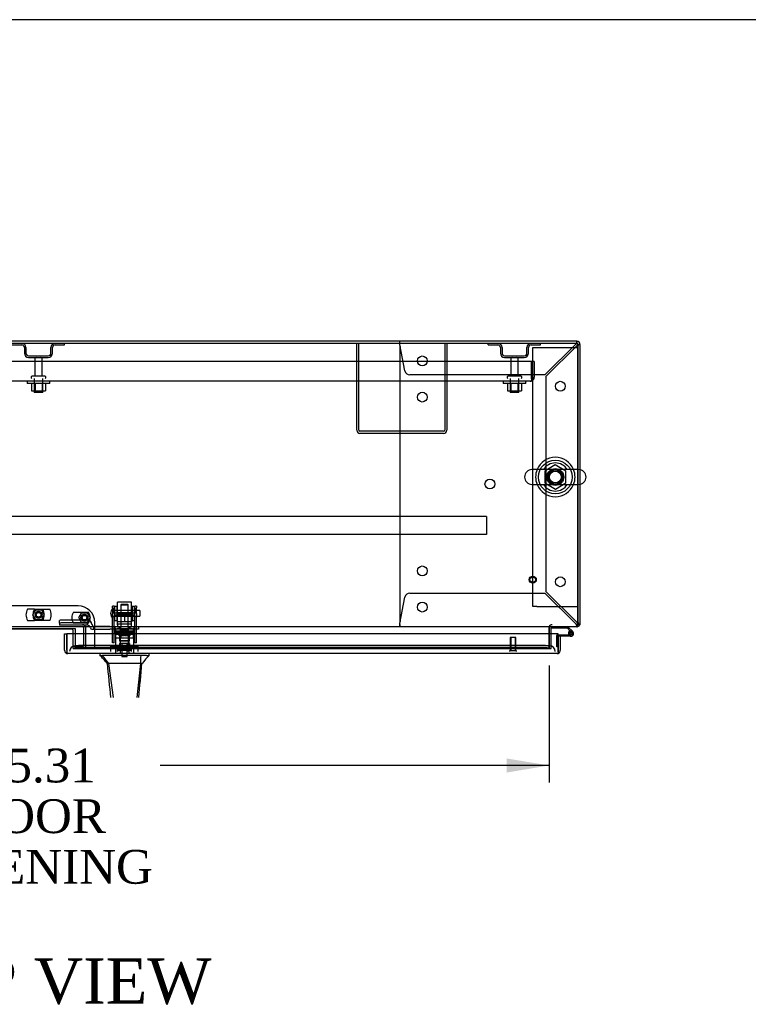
# Model space of a CAD drawing. Header units: inches. Extents: x 1 to 359, y -2 to 239.
# Tile 13 of 24: x 99 to 131, y 195 to 239. Entities that reach past the tile are written whole.
import ezdxf
from ezdxf.enums import TextEntityAlignment as Align
from ezdxf.lldxf.tags import DXFTag

# ---------------------------------------------------------------- set-up
doc = ezdxf.new("R2010")
doc.units = ezdxf.units.IN
doc.header["$MEASUREMENT"] = 0
for name, color, linetype in [('COM43132', 7, 'Continuous'), ('COM50669', 7, 'Continuous'), ('COM50677', 7, 'Continuous'), ('COM55602-1', 7, 'Continuous'), ('COM55607-1', 7, 'Continuous'), ('COM55738-22', 7, 'Continuous'), ('COM70098', 7, 'Continuous'), ('COM70112-1', 7, 'Continuous'), ('COM70217', 7, 'Continuous'), ('COM70220', 7, 'Continuous'), ('COM70740-1', 7, 'Continuous'), ('COM70838', 7, 'Continuous'), ('COM70839-2', 7, 'Continuous'), ('COM71181-1', 7, 'Continuous'), ('COM71183-1', 7, 'Continuous'), ('COM71194-1', 7, 'Continuous'), ('Default', 7, 'Continuous'), ('GSK86006', 7, 'Continuous'), ('HAN86294', 7, 'Continuous'), ('HAN86294_NUT', 7, 'Continuous'), ('HAN86294_SCREW', 7, 'Continuous'), ('HAN86294_WASHER', 7, 'Continuous'), ('HAN_NUT', 7, 'Continuous'), ('NTS166105', 7, 'Continuous'), ('NTS18024', 7, 'Continuous'), ('NTS18147', 7, 'Continuous'), ('NTS86070', 7, 'Continuous'), ('ROL87452', 7, 'Continuous'), ('RVT17786', 7, 'Continuous'), ('RVT19000', 7, 'Continuous'), ('SCC180005', 7, 'Continuous'), ('SCS86415', 7, 'Continuous'), ('SPC87322', 7, 'Continuous'), ('STD26089', 7, 'Continuous'), ('STD26122', 7, 'Continuous'), ('STD26258', 7, 'Continuous'), ('WAF25059', 7, 'Continuous'), ('WAF25376', 7, 'Continuous'), ('WAF25377', 7, 'Continuous'), ('WAM254785', 7, 'Continuous'), ('WAM30038', 7, 'Continuous')]:
    doc.layers.add(name, color=color, linetype=linetype)
doc.styles.add('SEACAD_Times_New_Roman', font='times.ttf')
tags = doc.linetypes.add('HIDDEN2', pattern=[0.1875, 0.125, -0.0625]).pattern_tags.tags
tags[6:7] = [DXFTag(74, 4), DXFTag(75, 0), DXFTag(340, '0'), DXFTag(46, 0.0), DXFTag(50, 0.0), DXFTag(44, 0.0), DXFTag(45, 0.0)]
tags[4:5] = [DXFTag(74, 4), DXFTag(75, 0), DXFTag(340, '0'), DXFTag(46, 0.0), DXFTag(50, 0.0), DXFTag(44, 0.0), DXFTag(45, 0.0)]
doc.dimstyles.new('HAMMOND_(STH_-_300x200)', dxfattribs={"dimtxt": 1.5, "dimasz": 1.875, "dimexe": 0.75, "dimexo": 0.75, "dimgap": 0.375, "dimtad": 0, "dimtih": 1, "dimtoh": 1, "dimzin": 0, "dimdsep": 46, "dimtxsty": 'SEACAD_Times_New_Roman', "dimblk1": '_SE_FILLED', "dimblk2": '_SE_FILLED', "dimsah": 1, "dimcen": 0.75, "dimadec": 0, "dimazin": 0, "dimtfac": 0.8, "dimtofl": 0, "dimtmove": 0, "dimatfit": 3, "dimfxl": 1, "dimtolj": 1, "dimtzin": 0, "dimarcsym": 0})

# ---------------------------------------------------------------- blocks, each defined once
blk = doc.blocks.new('SE')
at = {"layer": 'COM43132', "color": 7, "linetype": 'HIDDEN2'}
for p, q in [((121.458, 223.684), (77.708, 223.684)), ((121.458, 222.994), (121.458, 223.684)), ((121.583, 223.684), (121.458, 223.684)), ((121.458, 223.684), (121.458, 222.994)), ((121.583, 223.684), (121.583, 222.994)), ((121.398, 222.809), (77.768, 222.809)), ((121.398, 222.809), (121.398, 222.809)), ((121.398, 222.809), (121.399, 222.809)), ((121.458, 222.994), (121.458, 222.994)), ((121.458, 222.994), (121.458, 222.845)), ((121.458, 222.912), (121.458, 222.994)), ((121.458, 222.912), (121.507, 222.845))]:
    blk.add_line(p, q, dxfattribs=at)
for start, end in [(270, 270.0589), (270.1208, 306.194), (306.194, 0)]:
    blk.add_arc((121.398, 222.994), 0.185, start, end, dxfattribs=at)
blk.add_open_spline([(121.458, 222.845), (121.448, 222.833), (121.438, 222.824), (121.423, 222.815), (121.418, 222.813), (121.408, 222.81), (121.403, 222.809), (121.398, 222.809)], degree=3, knots=[0, 0, 0, 0, 0.5, 0.5, 0.75, 0.75, 1, 1, 1, 1], dxfattribs=at)
at = {"layer": 'COM50669', "color": 7, "linetype": 'HIDDEN2'}
for p, q in [((113.708, 220.639), (113.708, 224.496)), ((113.803, 220.639), (113.803, 224.496)), ((117.613, 224.496), (117.613, 220.639)), ((117.708, 224.496), (117.708, 220.639)), ((117.565, 220.591), (113.851, 220.591)), ((117.565, 220.496), (113.851, 220.496))]:
    blk.add_line(p, q, dxfattribs=at)
for centre, radius, start, end in [((113.851, 220.639), 0.143, 180, 270), ((113.851, 220.639), 0.048, 180, 270), ((117.565, 220.639), 0.143, 270, 0), ((117.565, 220.639), 0.048, 270, 0)]:
    blk.add_arc(centre, radius, start, end, dxfattribs=at)
at = {"layer": 'COM50677', "color": 7, "linetype": 'HIDDEN2'}
for p, q in [((121.522, 224.308), (121.707, 224.308)), ((121.522, 212.808), (121.522, 224.308)), ((121.707, 224.308), (123.337, 224.308)), ((123.337, 224.308), (123.522, 224.308)), ((121.707, 212.808), (121.522, 212.808)), ((121.707, 212.808), (123.337, 212.808)), ((123.337, 212.808), (123.522, 212.808))]:
    blk.add_line(p, q, dxfattribs=at)
blk.add_circle((122.522, 218.558), 0.375, dxfattribs=at)
at = {"layer": 'COM55602-1', "color": 7, "linetype": 'HIDDEN2'}
for p, q in [((115.616, 224.561), (115.616, 224.591)), ((115.616, 224.486), (115.616, 224.561)), ((115.848, 223.27), (115.627, 224.448)), ((123.416, 224.448), (122.059, 223.091)), ((122.116, 223.033), (123.473, 224.39)), ((123.473, 224.591), (123.473, 224.561)), ((123.473, 224.486), (123.473, 224.561)), ((123.476, 224.496), (123.473, 224.496)), ((123.473, 224.496), (123.473, 224.496)), ((123.511, 224.448), (123.586, 224.448)), ((123.586, 224.448), (123.616, 224.448)), ((115.617, 224.276), (115.617, 212.218)), ((122.059, 223.091), (116.064, 223.091)), ((122.116, 213.46), (122.116, 223.033)), ((123.473, 212.103), (122.116, 213.46)), ((115.627, 212.046), (115.848, 213.223)), ((116.064, 213.403), (122.059, 213.403)), ((122.059, 213.403), (123.416, 212.046)), ((115.616, 212.008), (115.616, 211.933)), ((115.616, 211.903), (115.616, 211.933)), ((123.473, 212.008), (123.473, 211.933)), ((123.476, 211.998), (123.473, 211.998)), ((123.473, 211.998), (123.473, 211.998)), ((123.473, 211.933), (123.473, 211.903)), ((123.511, 212.046), (123.521, 212.046))]:
    blk.add_line(p, q, dxfattribs=at)
for centre in [(116.616, 223.716), (122.741, 222.591), (116.617, 222.106), (119.617, 218.247), (116.617, 214.388), (122.741, 213.903), (116.616, 212.778)]:
    blk.add_circle(centre, 0.218, dxfattribs=at)
for centre, radius, start, end in [((113.03, 224.258), 2.604, 4.1751, 6.6801), ((115.837, 224.276), 0.22, 153.0655, 180), ((124.051, 224.197), 0.683, 147.7709, 158.4452), ((123.624, 224.195), 0.327, 117.4541, 129.5439), ((123.221, 224.599), 0.327, 320.4561, 332.5458), ((123.222, 225.026), 0.683, 291.5548, 302.2291), ((116.064, 223.311), 0.22, 190.6113, 270), ((116.064, 213.183), 0.22, 90, 169.3887), ((115.837, 212.218), 0.22, 180, 206.9345), ((113.03, 212.235), 2.604, 353.3199, 355.8249), ((115.309, 212.115), 0.326, 340.716, 347.6742), ((124.051, 212.297), 0.683, 201.5548, 212.2291), ((123.624, 212.298), 0.327, 230.4561, 242.5459), ((123.221, 211.895), 0.327, 27.4542, 39.5439), ((123.222, 211.468), 0.683, 57.7709, 68.4452)]:
    blk.add_arc(centre, radius, start, end, dxfattribs=at)
blk.add_ellipse((123.473, 224.448), major_axis=(-0.048, 0), ratio=0.99836, start_param=3.141593, end_param=4.712389, dxfattribs=at)
at = {"layer": 'COM55607-1', "color": 7, "linetype": 'HIDDEN2'}
for p, q in [((122.363, 211.898), (122.363, 211.903)), ((123.252, 211.646), (123.182, 211.717)), ((122.584, 211.01), (122.584, 211.525)), ((122.609, 211.55), (122.646, 211.55)), ((123.099, 211.605), (123.161, 211.605)), ((123.154, 211.592), (123.154, 211.617)), ((123.204, 211.667), (123.229, 211.667)), ((123.229, 211.542), (123.204, 211.542)), ((123.279, 211.617), (123.279, 211.592)), ((122.646, 211.01), (122.584, 211.01))]:
    blk.add_line(p, q, dxfattribs=at)
at = {"layer": 'COM55607-1', "color": 7, "linetype": 'Continuous'}
for p, q in [((122.363, 211.841), (122.363, 211.898)), ((123.058, 211.841), (122.363, 211.841)), ((123.182, 211.717), (123.058, 211.841)), ((123.083, 211.903), (123.295, 211.691)), ((122.646, 211.55), (123.216, 211.55)), ((123.216, 211.488), (122.646, 211.488)), ((122.646, 211.488), (122.646, 211.486)), ((123.161, 211.6), (123.1, 211.594)), ((122.646, 211.01), (122.646, 211.01))]:
    blk.add_line(p, q, dxfattribs=at)
blk.add_circle((123.216, 211.605), 0.05, dxfattribs=at)
for radius, start, end in [(0.117, 270, 185.2159), (0.117, 47.608, 107.0274), (0.117, 185.2159, 208.0398), (0.055, 270, 185.2159), (0.055, 185.2159, 270)]:
    blk.add_arc((123.216, 211.605), radius, start, end, dxfattribs=at)
at = {"layer": 'COM55607-1', "color": 7, "linetype": 'HIDDEN2'}
for centre, radius, start, end in [((122.609, 211.525), 0.025, 90, 180), ((123.216, 211.605), 0.117, 208.0398, 270), ((123.204, 211.617), 0.05, 90, 180), ((123.204, 211.592), 0.05, 180, 270), ((123.229, 211.617), 0.05, 0, 90), ((123.229, 211.592), 0.05, 270, 0)]:
    blk.add_arc(centre, radius, start, end, dxfattribs=at)
at = {"layer": 'COM55738-22', "color": 7, "linetype": 'HIDDEN2'}
for p, q in [((98.416, 224.424), (98.838, 224.424)), ((100.319, 224.424), (100.741, 224.424)), ((100.741, 224.424), (100.741, 224.496)), ((119.546, 224.424), (119.546, 224.496)), ((119.546, 224.424), (119.968, 224.424)), ((121.449, 224.424), (121.871, 224.424)), ((121.871, 224.424), (121.871, 224.496)), ((98.953, 224.308), (98.953, 224.058)), ((99.025, 224.308), (99.025, 224.058)), ((99.141, 223.943), (100.016, 223.943)), ((100.131, 224.058), (100.131, 224.308)), ((100.203, 224.058), (100.203, 224.308)), ((120.083, 224.308), (120.083, 224.058)), ((120.155, 224.308), (120.155, 224.058)), ((120.271, 223.943), (121.146, 223.943)), ((121.261, 224.058), (121.261, 224.308)), ((121.333, 224.058), (121.333, 224.308)), ((99.141, 223.871), (100.016, 223.871)), ((120.271, 223.871), (121.146, 223.871))]:
    blk.add_line(p, q, dxfattribs=at)
for centre, radius, start, end in [((98.838, 224.308), 0.188, 0, 90), ((98.838, 224.308), 0.116, 0, 90), ((100.319, 224.308), 0.188, 90, 180), ((100.319, 224.308), 0.115, 90, 180), ((119.968, 224.308), 0.188, 0, 90), ((119.968, 224.308), 0.116, 0, 90), ((121.449, 224.308), 0.188, 90, 180), ((121.449, 224.308), 0.116, 90, 180), ((99.141, 224.058), 0.187, 180, 270), ((99.141, 224.058), 0.116, 180, 270), ((100.016, 224.058), 0.116, 270, 0), ((100.016, 224.058), 0.188, 270, 0), ((120.271, 224.058), 0.188, 180, 270), ((120.271, 224.058), 0.116, 180, 270), ((121.146, 224.058), 0.116, 270, 0), ((121.146, 224.058), 0.188, 270, 0)]:
    blk.add_arc(centre, radius, start, end, dxfattribs=at)
at = {"layer": 'COM70098', "color": 7, "linetype": 'HIDDEN2'}
for p, q in [((101.335, 212.835), (97.835, 212.835)), ((102.085, 210.936), (102.085, 212.085)), ((101.122, 210.936), (101.122, 211.591)), ((101.122, 210.936), (102.085, 210.936))]:
    blk.add_line(p, q, dxfattribs=at)
at = {"layer": 'COM70098', "color": 7, "linetype": 'Continuous'}
for p, q in [((101.062, 211.793), (98.108, 211.793)), ((101.122, 211.591), (101.122, 211.733))]:
    blk.add_line(p, q, dxfattribs=at)
at = {"layer": 'COM70098', "color": 7, "linetype": 'HIDDEN2'}
for centre in [(99.585, 212.436), (101.622, 212.311)]:
    blk.add_circle(centre, 0.156, dxfattribs=at)
blk.add_arc((101.335, 212.085), 0.75, 0, 90, dxfattribs=at)
at = {"layer": 'COM70098', "color": 7, "linetype": 'Continuous'}
blk.add_arc((101.062, 211.733), 0.06, 0, 90, dxfattribs=at)
at = {"layer": 'COM70112-1', "color": 7, "linetype": 'Continuous'}
for p, q in [((123.522, 224.496), (75.649, 224.496)), ((123.522, 218.889), (123.522, 224.496)), ((123.522, 212.046), (123.522, 218.227)), ((123.522, 211.903), (75.649, 211.903)), ((97.968, 211.834), (101.202, 211.834)), ((101.202, 211.834), (101.202, 211.591)), ((122.242, 211.855), (122.242, 211.903)), ((122.242, 211.855), (122.242, 211.591)), ((123.522, 211.903), (123.522, 212.046))]:
    blk.add_line(p, q, dxfattribs=at)
at = {"layer": 'COM70112-1', "color": 7, "linetype": 'HIDDEN2'}
for p, q in [((123.522, 218.227), (123.522, 218.889)), ((101.202, 211.591), (101.202, 211.077)), ((122.242, 211.591), (122.242, 211.077)), ((101.202, 211.077), (101.202, 211.029)), ((101.202, 210.934), (101.202, 211.029)), ((101.202, 211.029), (101.203, 211.029)), ((101.203, 210.936), (101.202, 210.934)), ((101.202, 210.934), (101.202, 210.934)), ((101.202, 210.934), (122.242, 210.934)), ((121.992, 211.07), (101.452, 211.07)), ((121.992, 210.976), (101.452, 210.976)), ((122.241, 211.029), (122.241, 211.029)), ((122.242, 210.934), (122.241, 210.936)), ((122.242, 211.029), (122.242, 211.077)), ((122.242, 211.029), (122.242, 210.934)), ((122.242, 210.934), (122.242, 210.934))]:
    blk.add_line(p, q, dxfattribs=at)
blk.add_circle((122.522, 218.558), 0.344, dxfattribs=at)
for centre, major_axis, start_param, end_param in [((101.452, 211.026), (-0.25, 0), 4.712389, 6.21308), ((101.452, 210.933), (0.25, 0), 1.570796, 3.071487), ((121.992, 211.026), (0.25, 0), 0.070105, 1.570796), ((121.992, 210.933), (0.25, 0), 0.070105, 1.570796)]:
    blk.add_ellipse(centre, major_axis=major_axis, ratio=0.173648, start_param=start_param, end_param=end_param, dxfattribs=at)
at = {"layer": 'COM70217', "color": 7, "linetype": 'HIDDEN2'}
for p, q in [((119.46, 216.811), (79.71, 216.811)), ((119.46, 216.811), (119.46, 216.768)), ((119.46, 216.768), (119.46, 216.041)), ((119.46, 215.998), (79.71, 215.998)), ((119.46, 216.041), (119.46, 215.998))]:
    blk.add_line(p, q, dxfattribs=at)
at = {"layer": 'COM70220', "color": 7, "linetype": 'HIDDEN2'}
for p, q in [((101.461, 211.061), (101.211, 211.061)), ((122.021, 211.061), (101.461, 211.061)), ((122.271, 211.061), (122.021, 211.061))]:
    blk.add_line(p, q, dxfattribs=at)
for centre, start, end in [((101.211, 210.811), 90, 180), ((122.271, 210.811), 0, 90)]:
    blk.add_arc(centre, 0.25, start, end, dxfattribs=at)
at = {"layer": 'COM70740-1', "color": 7, "linetype": 'HIDDEN2'}
for p, q in [((101.594, 211.091), (101.594, 211.843)), ((101.689, 211.091), (101.689, 211.843)), ((101.122, 211.031), (101.534, 211.031))]:
    blk.add_line(p, q, dxfattribs=at)
for centre, radius, start, end in [((101.534, 211.843), 0.155, 0, 90), ((101.534, 211.843), 0.06, 0, 90), ((101.534, 211.091), 0.06, 270, 0), ((101.534, 211.091), 0.155, 270, 0)]:
    blk.add_arc(centre, radius, start, end, dxfattribs=at)
at = {"layer": 'COM70838', "color": 7, "linetype": 'HIDDEN2'}
for p, q in [((100.513, 212.06), (100.513, 212.187)), ((101.758, 212.205), (100.638, 212.205)), ((100.513, 212.06), (100.513, 211.978)), ((101.758, 211.978), (100.513, 211.978)), ((101.758, 212.078), (100.638, 212.078)), ((101.758, 211.976), (101.758, 212.078)), ((101.883, 211.851), (101.883, 211.853)), ((101.943, 211.793), (102.041, 211.793)), ((101.951, 212.035), (101.951, 212.012)), ((102.041, 211.793), (102.041, 211.921)), ((102.041, 211.793), (102.754, 211.793)), ((102.754, 211.918), (102.068, 211.918)), ((102.754, 211.918), (102.843, 211.918)), ((102.843, 211.793), (102.754, 211.793)), ((102.843, 211.918), (103.38, 211.918)), ((103.898, 211.793), (102.843, 211.793)), ((103.416, 211.918), (103.898, 211.918)), ((103.898, 211.918), (104.023, 211.918)), ((104.023, 211.793), (103.898, 211.793)), ((104.023, 211.918), (104.023, 211.793))]:
    blk.add_line(p, q, dxfattribs=at)
for centre, radius, start, end in [((101.758, 212.012), 0.193, 0, 90), ((101.758, 211.851), 0.125, 0, 90), ((101.943, 211.853), 0.06, 180, 270), ((102.068, 212.035), 0.117, 180, 256.4554), ((102.068, 212.035), 0.117, 256.4554, 270)]:
    blk.add_arc(centre, radius, start, end, dxfattribs=at)
for centre, major_axis, start_param, end_param in [((100.638, 212.187), (-0.125, 0), 4.712389, 6.283185), ((100.638, 212.06), (0.125, 0), 1.570796, 3.141593)]:
    blk.add_ellipse(centre, major_axis=major_axis, ratio=0.145455, start_param=start_param, end_param=end_param, dxfattribs=at)
at = {"layer": 'COM70839-2', "color": 7, "linetype": 'HIDDEN2'}
for p, q in [((102.867, 212.749), (102.867, 212.827)), ((102.937, 212.827), (102.867, 212.827)), ((102.867, 212.749), (102.867, 212.49)), ((102.937, 212.827), (102.937, 212.749)), ((102.937, 212.49), (102.937, 212.749)), ((103.859, 212.749), (103.859, 212.827)), ((103.929, 212.827), (103.859, 212.827)), ((103.859, 212.749), (103.859, 212.49)), ((103.929, 212.827), (103.929, 212.749)), ((103.929, 212.49), (103.929, 212.749)), ((102.867, 212.326), (102.867, 212.49)), ((102.867, 211.196), (102.867, 212.326)), ((103.859, 212.507), (102.937, 212.507)), ((102.937, 212.49), (102.937, 212.326)), ((102.937, 212.442), (103.859, 212.442)), ((102.937, 211.196), (102.937, 212.326)), ((103.859, 212.326), (103.859, 212.49)), ((103.859, 211.196), (103.859, 212.326)), ((103.929, 212.49), (103.929, 212.326)), ((103.929, 211.196), (103.929, 212.326)), ((103.859, 211.648), (102.937, 211.648)), ((102.867, 211.187), (102.867, 211.196)), ((102.937, 211.187), (102.867, 211.187)), ((102.937, 211.196), (102.937, 211.187)), ((103.859, 211.187), (103.859, 211.196)), ((103.929, 211.187), (103.859, 211.187)), ((103.929, 211.196), (103.929, 211.187))]:
    blk.add_line(p, q, dxfattribs=at)
at = {"layer": 'COM71181-1', "color": 7, "linetype": 'Continuous'}
for p, q in [((123.473, 224.591), (75.697, 224.591)), ((123.616, 224.448), (123.616, 218.884)), ((123.616, 218.232), (123.616, 211.998)), ((122.336, 211.591), (122.336, 211.855)), ((123.616, 211.998), (123.522, 211.998))]:
    blk.add_line(p, q, dxfattribs=at)
at = {"layer": 'COM71181-1', "color": 7, "linetype": 'HIDDEN2'}
for p, q in [((123.521, 224.448), (123.521, 211.998)), ((123.616, 218.884), (123.616, 218.232)), ((122.241, 210.936), (122.241, 211.855)), ((123.522, 211.998), (123.521, 211.998)), ((122.336, 210.936), (122.336, 211.591)), ((122.241, 210.936), (122.336, 210.936))]:
    blk.add_line(p, q, dxfattribs=at)
at = {"layer": 'COM71181-1', "color": 7, "linetype": 'Continuous'}
for centre, radius, start, end in [((123.473, 224.448), 0.143, 0, 90), ((122.384, 211.855), 0.143, 160.3871, 175.2073), ((122.384, 211.855), 0.048, 90, 180), ((123.473, 212.046), 0.143, 289.8258, 340.3871)]:
    blk.add_arc(centre, radius, start, end, dxfattribs=at)
at = {"layer": 'COM71181-1', "color": 7, "linetype": 'HIDDEN2'}
for centre, radius, start, end in [((123.473, 224.448), 0.048, 0, 90), ((122.384, 211.855), 0.143, 175.2073, 180), ((122.384, 211.855), 0.143, 90, 160.3871), ((123.473, 212.046), 0.048, 270, 0), ((123.473, 212.046), 0.143, 270, 289.8258)]:
    blk.add_arc(centre, radius, start, end, dxfattribs=at)
at = {"layer": 'COM71183-1', "color": 7, "linetype": 'HIDDEN2'}
for p, q in [((97.968, 211.828), (101.202, 211.828)), ((102.085, 210.936), (122.241, 210.936))]:
    blk.add_line(p, q, dxfattribs=at)
at = {"layer": 'COM71194-1', "color": 7, "linetype": 'Continuous'}
for p, q in [((100.741, 211.591), (100.836, 211.591)), ((100.741, 210.859), (100.741, 211.591)), ((122.646, 211.591), (100.836, 211.591)), ((100.836, 210.859), (100.836, 211.591)), ((100.836, 211.591), (100.836, 210.859)), ((122.646, 210.859), (122.646, 211.591)), ((122.741, 211.486), (122.646, 211.486)), ((122.646, 211.486), (122.646, 210.859)), ((122.741, 211.486), (122.741, 210.859)), ((100.836, 210.859), (100.836, 210.859)), ((100.836, 210.859), (100.836, 210.796)), ((100.836, 210.859), (100.836, 210.745)), ((122.646, 210.859), (122.646, 210.859)), ((122.646, 210.796), (122.646, 210.859)), ((122.646, 210.859), (122.646, 210.745)), ((100.836, 210.796), (100.797, 210.745)), ((122.598, 210.716), (100.884, 210.716)), ((100.884, 210.716), (100.884, 210.716)), ((100.884, 210.716), (100.884, 210.716)), ((100.884, 210.716), (100.884, 210.716)), ((122.598, 210.716), (122.599, 210.716)), ((122.598, 210.716), (122.598, 210.716)), ((122.646, 210.796), (122.685, 210.745))]:
    blk.add_line(p, q, dxfattribs=at)
for centre, start, end in [((100.884, 210.859), 180, 232.4964), ((122.598, 210.859), 307.5036, 0), ((100.884, 210.859), 232.4964, 269.8439), ((100.884, 210.859), 269.9238, 270), ((122.598, 210.859), 270, 270.0762), ((122.598, 210.859), 270.1561, 307.5036)]:
    blk.add_arc(centre, 0.143, start, end, dxfattribs=at)
for points in [[(100.836, 210.745), (100.844, 210.736), (100.852, 210.728), (100.864, 210.721), (100.868, 210.719), (100.876, 210.717), (100.88, 210.716), (100.884, 210.716)], [(122.646, 210.745), (122.638, 210.736), (122.63, 210.728), (122.618, 210.721), (122.614, 210.719), (122.606, 210.717), (122.602, 210.716), (122.598, 210.716)]]:
    blk.add_open_spline(points, degree=3, knots=[0, 0, 0, 0, 0.5, 0.5, 0.75, 0.75, 1, 1, 1, 1], dxfattribs=at)
at = {"layer": 'GSK86006', "color": 7, "linetype": 'HIDDEN2'}
for centre in [(99.585, 212.436), (101.622, 212.311)]:
    blk.add_circle(centre, 0.125, dxfattribs=at)
at = {"layer": 'HAN86294', "color": 7, "linetype": 'HIDDEN2'}
for p, q in [((103.268, 212.908), (103.238, 212.878)), ((103.238, 212.878), (103.558, 212.878)), ((103.238, 212.878), (103.238, 211.918)), ((103.268, 212.908), (103.528, 212.908)), ((103.558, 212.878), (103.528, 212.908)), ((103.558, 211.918), (103.558, 212.878)), ((103.003, 211.418), (103.199, 211.418)), ((103.003, 211.418), (103.003, 210.716)), ((103.199, 211.418), (103.598, 211.418)), ((103.199, 211.418), (103.199, 210.716)), ((103.238, 211.543), (103.238, 211.418)), ((103.238, 211.543), (103.398, 211.543)), ((103.398, 211.543), (103.558, 211.543)), ((103.558, 211.543), (103.558, 211.418)), ((103.598, 211.418), (103.794, 211.418)), ((103.598, 211.418), (103.598, 210.716)), ((103.794, 211.418), (103.794, 210.716))]:
    blk.add_line(p, q, dxfattribs=at)
at = {"layer": 'HAN86294', "color": 7, "linetype": 'Continuous'}
for p, q in [((102.308, 210.716), (102.308, 210.633)), ((102.308, 210.636), (102.407, 210.636)), ((102.422, 210.636), (102.407, 210.636)), ((102.407, 210.636), (102.691, 210.281)), ((102.499, 210.636), (102.422, 210.636)), ((104.117, 210.636), (102.499, 210.636)), ((104.297, 210.636), (104.117, 210.636)), ((104.375, 210.636), (104.297, 210.636)), ((104.375, 210.636), (104.488, 210.636)), ((104.488, 210.633), (104.488, 210.716)), ((102.608, 210.281), (102.623, 210.281)), ((102.691, 210.281), (102.623, 210.281)), ((102.736, 210.281), (102.691, 210.281)), ((102.691, 210.281), (102.891, 208.76)), ((102.828, 210.281), (102.736, 210.281)), ((104.105, 210.281), (102.828, 210.281)), ((104.105, 210.281), (103.953, 208.76)), ((104.135, 210.281), (104.105, 210.281)), ((104.15, 210.281), (104.135, 210.281)), ((104.16, 210.281), (104.15, 210.281)), ((104.16, 210.281), (104.188, 210.281))]:
    blk.add_line(p, q, dxfattribs=at)
for centre, radius, start, end in [((98.857, 207.302), 4.799, 38.3744, 44.0095), ((116.604, 200.091), 16.062, 138.9673, 140.6254), ((42.144, 216.325), 62.32, 353.47841, 354.43409)]:
    blk.add_arc(centre, radius, start, end, dxfattribs=at)
for points in [[(104.117, 210.636), (104.113, 210.517), (104.109, 210.399), (104.105, 210.281)], [(102.623, 210.281), (102.676, 209.774), (102.729, 209.267), (102.782, 208.76)], [(104.16, 210.281), (104.111, 209.774), (104.063, 209.267), (104.014, 208.76)]]:
    blk.add_open_spline(points, degree=3, dxfattribs=at)
at = {"layer": 'HAN86294_NUT', "color": 7, "linetype": 'HIDDEN2'}
for p, q in [((103.066, 212.51), (103.066, 212.46)), ((103.066, 212.46), (103.232, 212.46)), ((103.066, 212.46), (103.066, 212.135)), ((103.066, 212.135), (103.398, 212.135)), ((103.096, 212.54), (103.701, 212.54)), ((103.232, 212.46), (103.398, 212.46)), ((103.398, 212.46), (103.564, 212.46)), ((103.398, 212.46), (103.398, 212.135)), ((103.398, 212.135), (103.731, 212.135)), ((103.564, 212.46), (103.731, 212.46)), ((103.731, 212.46), (103.731, 212.51)), ((103.731, 212.46), (103.731, 212.135))]:
    blk.add_line(p, q, dxfattribs=at)
for centre, start, end in [((103.096, 212.51), 90, 180), ((103.701, 212.51), 0, 90)]:
    blk.add_arc(centre, 0.03, start, end, dxfattribs=at)
at = {"layer": 'HAN86294_SCREW', "color": 7, "linetype": 'HIDDEN2'}
for p, q in [((103.136, 211.031), (103.661, 211.031)), ((103.136, 211.031), (103.136, 210.961)), ((103.136, 210.961), (103.661, 210.961)), ((103.287, 211.168), (103.176, 211.168)), ((103.176, 211.168), (103.176, 211.031)), ((103.282, 210.961), (103.282, 210.586)), ((103.509, 211.168), (103.287, 211.168)), ((103.287, 211.168), (103.287, 211.031)), ((103.62, 211.168), (103.509, 211.168)), ((103.509, 211.168), (103.509, 211.031)), ((103.514, 210.586), (103.514, 210.961)), ((103.62, 211.168), (103.62, 211.031)), ((103.661, 210.961), (103.661, 211.031)), ((103.282, 210.586), (103.514, 210.586))]:
    blk.add_line(p, q, dxfattribs=at)
at = {"layer": 'HAN86294_WASHER', "color": 7, "linetype": 'HIDDEN2'}
for p, q in [((103.087, 210.931), (103.71, 210.931)), ((103.087, 210.931), (103.087, 210.871)), ((103.087, 210.871), (103.71, 210.871)), ((103.087, 210.871), (103.087, 210.811)), ((103.087, 210.871), (103.71, 210.871)), ((103.71, 210.871), (103.71, 210.931)), ((103.71, 210.811), (103.71, 210.871))]:
    blk.add_line(p, q, dxfattribs=at)
at = {"layer": 'HAN_NUT', "color": 7, "linetype": 'HIDDEN2'}
for p, q in [((103.092, 211.026), (102.786, 211.026)), ((102.786, 210.811), (102.786, 211.026)), ((103.704, 211.026), (103.092, 211.026)), ((103.092, 210.811), (103.092, 211.026)), ((104.01, 211.026), (103.704, 211.026)), ((103.704, 210.811), (103.704, 211.026)), ((104.01, 210.811), (104.01, 211.026))]:
    blk.add_line(p, q, dxfattribs=at)
at = {"layer": 'NTS166105', "color": 7, "linetype": 'HIDDEN2'}
for p, q in [((99.267, 222.713), (99.267, 222.393)), ((99.429, 222.713), (99.429, 222.393)), ((99.738, 222.713), (99.738, 222.393)), ((99.899, 222.713), (99.899, 222.393)), ((120.392, 222.713), (120.392, 222.393)), ((120.554, 222.713), (120.554, 222.393)), ((120.863, 222.713), (120.863, 222.393)), ((121.024, 222.713), (121.024, 222.393)), ((99.267, 222.393), (99.429, 222.393)), ((99.429, 222.393), (99.738, 222.393)), ((99.738, 222.393), (99.899, 222.393)), ((120.392, 222.393), (120.554, 222.393)), ((120.554, 222.393), (120.863, 222.393)), ((120.863, 222.393), (121.024, 222.393))]:
    blk.add_line(p, q, dxfattribs=at)
at = {"layer": 'NTS18024', "color": 7, "linetype": 'HIDDEN2'}
for p, q in [((122.522, 219.093), (122.057, 218.821)), ((122.057, 218.821), (122.057, 218.295)), ((122.987, 218.821), (122.522, 219.093)), ((122.987, 218.295), (122.987, 218.821)), ((122.057, 218.295), (122.526, 218.02)), ((122.526, 218.02), (122.987, 218.295))]:
    blk.add_line(p, q, dxfattribs=at)
blk.add_circle((122.522, 218.558), 0.263, dxfattribs=at)
at = {"layer": 'NTS18147', "color": 7, "linetype": 'HIDDEN2'}
for p, q in [((102.935, 211.844), (102.935, 211.844)), ((102.998, 211.844), (102.935, 211.844)), ((102.935, 211.782), (102.935, 211.844)), ((102.998, 211.844), (102.935, 211.844)), ((103.003, 211.782), (102.935, 211.782)), ((103.003, 211.782), (102.935, 211.782)), ((102.935, 211.782), (102.935, 211.719)), ((102.935, 211.719), (103.003, 211.719)), ((102.935, 211.719), (103.003, 211.719)), ((102.998, 211.844), (102.998, 211.844)), ((102.998, 211.782), (102.998, 211.844)), ((103.003, 211.782), (103.003, 211.782)), ((103.003, 211.719), (103.003, 211.782)), ((103.003, 211.719), (103.33, 211.719)), ((103.003, 211.719), (103.33, 211.719)), ((103.198, 211.844), (103.167, 211.844)), ((103.198, 211.844), (103.167, 211.844)), ((103.178, 211.719), (103.178, 211.719)), ((103.178, 211.719), (103.178, 211.281)), ((103.466, 211.782), (103.33, 211.782)), ((103.33, 211.782), (103.33, 211.782)), ((103.466, 211.782), (103.33, 211.782)), ((103.33, 211.782), (103.33, 211.719)), ((103.33, 211.719), (103.466, 211.719)), ((103.33, 211.719), (103.466, 211.719)), ((103.466, 211.782), (103.466, 211.782)), ((103.466, 211.719), (103.466, 211.782)), ((103.466, 211.719), (103.793, 211.719)), ((103.466, 211.719), (103.793, 211.719)), ((103.63, 211.844), (103.598, 211.844)), ((103.63, 211.844), (103.598, 211.844)), ((103.618, 211.719), (103.618, 211.719)), ((103.618, 211.281), (103.618, 211.719)), ((103.861, 211.782), (103.793, 211.782)), ((103.793, 211.782), (103.793, 211.782)), ((103.861, 211.782), (103.793, 211.782)), ((103.793, 211.782), (103.793, 211.719)), ((103.793, 211.719), (103.861, 211.719)), ((103.793, 211.719), (103.861, 211.719)), ((103.798, 211.844), (103.798, 211.844)), ((103.861, 211.844), (103.798, 211.844)), ((103.798, 211.782), (103.798, 211.844)), ((103.861, 211.844), (103.798, 211.844)), ((103.861, 211.844), (103.861, 211.844)), ((103.861, 211.782), (103.861, 211.844)), ((103.861, 211.719), (103.861, 211.782)), ((103.178, 211.282), (103.618, 211.282)), ((103.618, 211.281), (103.178, 211.281))]:
    blk.add_line(p, q, dxfattribs=at)
for centre, start_param, end_param in [((103.167, 211.526), 2.506883, 3.776302), ((103.167, 211.526), 2.506883, 3.776302), ((103.198, 211.526), 2.506883, 3.141593), ((103.198, 211.526), 2.506883, 3.141593), ((103.598, 211.526), 3.141593, 3.776302), ((103.598, 211.526), 3.141593, 3.776302), ((103.63, 211.526), 2.506883, 3.776302), ((103.63, 211.526), 2.506883, 3.776302)]:
    blk.add_ellipse(centre, major_axis=(0, -0.318), ratio=0.866025, start_param=start_param, end_param=end_param, dxfattribs=at)
at = {"layer": 'NTS86070', "color": 7, "linetype": 'HIDDEN2'}
for p, q in [((99.402, 212.686), (99.092, 212.686)), ((99.402, 212.686), (100.078, 212.686)), ((99.092, 212.186), (99.402, 212.186)), ((100.078, 212.186), (99.402, 212.186)), ((101.129, 212.561), (101.805, 212.561)), ((101.805, 212.061), (101.129, 212.061))]:
    blk.add_line(p, q, dxfattribs=at)
for centre in [(99.585, 212.436), (101.622, 212.311)]:
    blk.add_circle(centre, 0.101, dxfattribs=at)
for centre, start, end in [((99.525, 212.436), 150, 210), ((99.835, 212.436), 150, 210), ((99.335, 212.436), 330, 30), ((99.645, 212.436), 330, 30), ((101.562, 212.311), 150, 210), ((101.372, 212.311), 330, 30)]:
    blk.add_arc(centre, 0.5, start, end, dxfattribs=at)
at = {"layer": 'ROL87452', "color": 7, "linetype": 'HIDDEN2'}
for p, q in [((103.086, 211.998), (103.086, 212.998)), ((103.711, 212.998), (103.086, 212.998)), ((103.711, 211.998), (103.711, 212.998))]:
    blk.add_line(p, q, dxfattribs=at)
at = {"layer": 'RVT17786', "color": 7, "linetype": 'HIDDEN2'}
for p, q in [((104.077, 212.623), (102.867, 212.623)), ((104.077, 212.623), (104.077, 212.373)), ((102.867, 212.373), (104.077, 212.373))]:
    blk.add_line(p, q, dxfattribs=at)
blk.add_arc((103.1, 212.498), 0.318, 137.1291, 222.8709, dxfattribs=at)
at = {"layer": 'RVT19000', "color": 7, "linetype": 'HIDDEN2'}
for p, q in [((103.086, 212.031), (103.711, 212.031)), ((103.086, 211.998), (103.086, 211.918)), ((103.203, 211.918), (103.203, 211.793)), ((103.258, 211.793), (103.258, 211.581)), ((103.38, 211.918), (103.416, 211.918)), ((103.539, 211.581), (103.539, 211.793)), ((103.593, 211.793), (103.593, 211.918)), ((103.711, 211.918), (103.711, 211.998)), ((103.258, 211.581), (103.539, 211.581))]:
    blk.add_line(p, q, dxfattribs=at)
at = {"layer": 'SCC180005', "color": 7, "linetype": 'HIDDEN2'}
for p, q in [((99.336, 212.436), (99.46, 212.652)), ((99.46, 212.652), (99.71, 212.652)), ((99.71, 212.652), (99.835, 212.436)), ((99.46, 212.22), (99.336, 212.436)), ((99.71, 212.22), (99.46, 212.22)), ((99.835, 212.436), (99.71, 212.22)), ((101.373, 212.311), (101.497, 212.527)), ((101.497, 212.095), (101.373, 212.311)), ((101.497, 212.527), (101.747, 212.527)), ((101.747, 212.527), (101.872, 212.311)), ((101.872, 212.311), (101.747, 212.095)), ((101.747, 212.095), (101.497, 212.095))]:
    blk.add_line(p, q, dxfattribs=at)
for centre in [(99.585, 212.436), (101.622, 212.311)]:
    blk.add_circle(centre, 0.123, dxfattribs=at)
at = {"layer": 'SCS86415', "color": 7, "linetype": 'Continuous'}
for p, q in [((123.557, 218.889), (121.486, 218.889)), ((121.486, 218.227), (123.557, 218.227))]:
    blk.add_line(p, q, dxfattribs=at)
for centre, radius, start, end in [((122.522, 218.558), 0.625, 32.0055, 147.9945), ((121.486, 218.558), 0.331, 90, 270), ((123.557, 218.558), 0.331, 270, 90), ((122.522, 218.558), 0.625, 212.0055, 327.9945)]:
    blk.add_arc(centre, radius, start, end, dxfattribs=at)
at = {"layer": 'SPC87322', "color": 7, "linetype": 'HIDDEN2'}
for p, q in [((103.006, 211.793), (103.006, 211.418)), ((103.161, 211.918), (103.161, 211.793)), ((103.171, 211.918), (103.171, 211.793)), ((103.626, 211.918), (103.626, 211.793)), ((103.636, 211.918), (103.636, 211.793)), ((103.791, 211.418), (103.791, 211.793))]:
    blk.add_line(p, q, dxfattribs=at)
at = {"layer": 'STD26089', "color": 7, "linetype": 'HIDDEN2'}
for p, q in [((99.417, 223.811), (99.417, 223.034)), ((99.749, 223.034), (99.749, 223.811)), ((120.542, 223.811), (120.542, 223.034)), ((120.874, 223.034), (120.874, 223.811)), ((99.258, 223.004), (99.258, 222.964)), ((99.878, 223.034), (99.288, 223.034)), ((99.395, 222.934), (99.395, 222.309)), ((99.77, 222.309), (99.77, 222.934)), ((99.908, 222.964), (99.908, 223.004)), ((120.383, 223.004), (120.383, 222.964)), ((121.003, 223.034), (120.413, 223.034)), ((120.521, 222.934), (120.521, 222.309)), ((120.896, 222.309), (120.896, 222.934)), ((121.033, 222.964), (121.033, 223.004)), ((99.77, 222.309), (99.395, 222.309)), ((120.896, 222.309), (120.521, 222.309))]:
    blk.add_line(p, q, dxfattribs=at)
for centre, radius, start, end in [((99.477, 223.811), 0.06, 90, 180), ((99.689, 223.811), 0.06, 0, 90), ((120.602, 223.811), 0.06, 90, 180), ((120.814, 223.811), 0.06, 0, 90), ((99.288, 223.004), 0.03, 90, 180), ((99.288, 222.964), 0.03, 180, 270), ((99.878, 223.004), 0.03, 0, 90), ((99.878, 222.964), 0.03, 270, 0), ((120.413, 223.004), 0.03, 90, 180), ((120.413, 222.964), 0.03, 180, 270), ((121.003, 223.004), 0.03, 0, 90), ((121.003, 222.964), 0.03, 270, 0)]:
    blk.add_arc(centre, radius, start, end, dxfattribs=at)
at = {"layer": 'STD26122', "color": 7, "linetype": 'HIDDEN2'}
for p, q in [((103.248, 211.811), (103.213, 211.776)), ((103.213, 211.776), (103.583, 211.776)), ((103.213, 211.776), (103.213, 210.811)), ((103.548, 211.811), (103.248, 211.811)), ((103.583, 211.776), (103.548, 211.811)), ((103.583, 210.811), (103.583, 211.776))]:
    blk.add_line(p, q, dxfattribs=at)
at = {"layer": 'STD26258', "color": 7, "linetype": 'HIDDEN2'}
for p, q in [((120.771, 211.436), (120.521, 211.436)), ((120.521, 211.436), (120.521, 210.842)), ((120.552, 211.436), (120.552, 210.842)), ((120.741, 211.436), (120.741, 210.842)), ((120.771, 210.842), (120.771, 211.436)), ((120.802, 210.842), (120.49, 210.842)), ((120.49, 210.842), (120.49, 210.811)), ((120.802, 210.811), (120.802, 210.842))]:
    blk.add_line(p, q, dxfattribs=at)
for radius in [0.156, 0.125]:
    blk.add_circle((121.521, 213.998), radius, dxfattribs=at)
at = {"layer": 'WAF25059', "color": 7, "linetype": 'HIDDEN2'}
for p, q in [((99.083, 222.809), (99.083, 222.713)), ((100.083, 222.713), (99.083, 222.713)), ((100.083, 222.713), (100.083, 222.809)), ((120.208, 222.809), (120.208, 222.713)), ((121.208, 222.713), (120.208, 222.713)), ((121.208, 222.713), (121.208, 222.809))]:
    blk.add_line(p, q, dxfattribs=at)
at = {"layer": 'WAF25376', "color": 7, "linetype": 'HIDDEN2'}
for p, q in [((102.961, 212.813), (102.961, 212.183)), ((103.061, 212.813), (102.961, 212.813)), ((103.061, 212.813), (103.061, 212.183)), ((103.735, 212.813), (103.735, 212.183)), ((103.835, 212.813), (103.735, 212.813)), ((103.835, 212.813), (103.835, 212.183)), ((102.961, 212.183), (103.061, 212.183)), ((103.735, 212.183), (103.835, 212.183))]:
    blk.add_line(p, q, dxfattribs=at)
at = {"layer": 'WAF25377', "color": 7, "linetype": 'Continuous'}
for start, end in [(22.2452, 157.7548), (202.2452, 337.7548)]:
    blk.add_arc((122.522, 218.558), 0.875, start, end, dxfattribs=at)
at = {"layer": 'WAF25377', "color": 7, "linetype": 'HIDDEN2'}
for radius, start, end in [(0.875, 157.7548, 202.2452), (0.34, 97.3363, 0), (0.34, 0, 81.6348), (0.875, 0, 22.2452), (0.875, 337.7548, 0)]:
    blk.add_arc((122.522, 218.558), radius, start, end, dxfattribs=at)
at = {"layer": 'WAM254785', "color": 7, "linetype": 'HIDDEN2'}
for radius in [0.75, 0.312]:
    blk.add_circle((122.522, 218.558), radius, dxfattribs=at)
at = {"layer": 'WAM30038', "color": 7, "linetype": 'HIDDEN2'}
for p, q in [((103.773, 211.594), (103.023, 211.594)), ((103.023, 211.594), (103.023, 211.594)), ((103.023, 211.594), (103.773, 211.594)), ((103.023, 211.594), (103.023, 211.57)), ((103.773, 211.57), (103.023, 211.57)), ((103.023, 211.57), (103.773, 211.57)), ((103.224, 211.506), (103.17, 211.506)), ((103.224, 211.506), (103.17, 211.506)), ((103.196, 211.551), (103.224, 211.506)), ((103.196, 211.551), (103.224, 211.506)), ((103.237, 211.522), (103.213, 211.561)), ((103.249, 211.506), (103.221, 211.551)), ((103.249, 211.506), (103.221, 211.551)), ((103.224, 211.506), (103.237, 211.522)), ((103.224, 211.506), (103.237, 211.522)), ((103.381, 211.506), (103.249, 211.506)), ((103.381, 211.506), (103.249, 211.506)), ((103.381, 211.551), (103.381, 211.506)), ((103.416, 211.506), (103.416, 211.551)), ((103.547, 211.506), (103.416, 211.506)), ((103.547, 211.506), (103.416, 211.506)), ((103.575, 211.551), (103.547, 211.506)), ((103.575, 211.551), (103.547, 211.506)), ((103.583, 211.56), (103.559, 211.522)), ((103.559, 211.522), (103.572, 211.506)), ((103.559, 211.522), (103.572, 211.506)), ((103.572, 211.506), (103.6, 211.551)), ((103.572, 211.506), (103.6, 211.551)), ((103.626, 211.506), (103.572, 211.506)), ((103.626, 211.506), (103.572, 211.506)), ((103.773, 211.594), (103.773, 211.594)), ((103.773, 211.57), (103.773, 211.594))]:
    blk.add_line(p, q, dxfattribs=at)
for centre, radius, start, end in [((102.495, 210.985), 0.85, 41.7058, 43.4493), ((103.399, 211.552), 0.0181, 91.7718, 183.073), ((103.398, 211.552), 0.0182, 357.1609, 87.9942), ((104.304, 210.983), 0.854, 136.5547, 138.2901)]:
    blk.add_arc(centre, radius, start, end, dxfattribs=at)
for points, knots in [([(103.17, 211.506), (103.158, 211.519), (103.147, 211.532), (103.136, 211.545), (103.134, 211.547), (103.132, 211.549), (103.13, 211.551)], [0, 0, 0, 0, 0.858552, 0.858552, 0.858552, 1, 1, 1, 1]), ([(103.191, 211.564), (103.191, 211.564), (103.191, 211.564), (103.191, 211.559), (103.193, 211.555), (103.196, 211.551)], [0.4389304, 0.4389304, 0.4389304, 0.4389304, 0.5, 0.5, 1, 1, 1, 1]), ([(103.221, 211.551), (103.219, 211.553), (103.218, 211.555), (103.214, 211.559), (103.212, 211.561), (103.208, 211.565), (103.206, 211.567), (103.201, 211.569), (103.198, 211.57), (103.196, 211.57)], [0, 0, 0, 0, 0.25, 0.25, 0.5, 0.5, 0.75, 0.75, 1, 1, 1, 1]), ([(103.6, 211.57), (103.598, 211.57), (103.596, 211.569), (103.591, 211.567), (103.588, 211.565), (103.582, 211.559), (103.578, 211.555), (103.575, 211.551)], [0, 0, 0, 0, 0.25, 0.25, 0.5, 0.5, 1, 1, 1, 1]), ([(103.6, 211.551), (103.602, 211.553), (103.603, 211.555), (103.604, 211.559), (103.605, 211.561), (103.605, 211.564), (103.605, 211.564), (103.605, 211.564)], [0, 0, 0, 0, 0.25, 0.25, 0.5, 0.5, 0.5626015, 0.5626015, 0.5626015, 0.5626015]), ([(103.666, 211.551), (103.665, 211.549), (103.663, 211.547), (103.661, 211.545), (103.649, 211.532), (103.638, 211.519), (103.626, 211.506)], [0, 0, 0, 0, 0.141448, 0.141448, 0.141448, 1, 1, 1, 1])]:
    blk.add_open_spline(points, degree=3, knots=knots, dxfattribs=at)
blk = doc.blocks.new('DMBLK3545')
at = {"layer": 'Default', "linetype": 'Continuous'}
for points in [[(78.804, 205.431), (78.804, 206.056), (76.929, 205.743)], [(120.366, 205.431), (122.241, 205.743), (120.366, 206.056)]]:
    blk.add_hatch(color=7, dxfattribs=at).paths.add_polyline_path(points)
at = {"layer": 'Default', "color": 7, "linetype": 'Continuous'}
for p, q in [((76.929, 210.716), (76.929, 204.993)), ((122.241, 210.186), (122.241, 204.993)), ((94.19, 205.743), (76.929, 205.743)), ((122.241, 205.743), (104.98, 205.743))]:
    blk.add_line(p, q, dxfattribs=at)
at = {"layer": 'Default', "color": 7, "linetype": 'Continuous', "style": 'SEACAD_Times_New_Roman'}
for s, p in [('45.31', (97.026, 206.493)), ('DOOR ', (96.155, 204.243)), ('OPENING', (94.715, 201.993))]:
    blk.add_text(s, height=1.5, dxfattribs=at).set_placement(p, align=Align.TOP_LEFT)
blk = doc.blocks.new('_SE_FILLED')
at = {"color": 0}
blk.add_line((0, 0), (-1, 0), dxfattribs=at)
blk.add_solid([(0, 0), (-1, -0.1665), (-1, 0.1665), (0, 0)], dxfattribs=at)
blk = doc.blocks.new('BORDER')
at = {"layer": 'Default', "color": 7, "linetype": 'Continuous'}
blk.add_line((0, 27.86), (-41.86, 27.86), dxfattribs=at)

msp = doc.modelspace()

# ---------------------------------------------------------------- block references
at = {"layer": 'Default', "color": 7, "xscale": 8.55, "yscale": 8.55, "zscale": 8.55}
msp.add_blockref('BORDER', (359.223, 0.67), dxfattribs=at)
at = {"layer": 'Default'}
msp.add_blockref('SE', (0, 0), dxfattribs=at)

# ---------------------------------------------------------------- texts
at = {"layer": 'Default', "color": 7, "linetype": 'Continuous', "style": 'SEACAD_Times_New_Roman'}
msp.add_text('TOP VIEW', height=2, dxfattribs=at).set_placement((92.918, 197.17), align=Align.TOP_LEFT)

# ---------------------------------------------------------------- dimensions: what is measured, and where the dimension line sits
at = {"layer": 'Default', "color": 7, "linetype": 'Continuous'}
dim = msp.add_linear_dim(base=(76.929, 205.743), p1=(122.241, 210.936), p2=(76.929, 211.466), text='\\A1;<>\\PDOOR \\XOPENING', dimstyle='HAMMOND_(STH_-_300x200)', dxfattribs=at)
dim.commit()
dim.dimension.update_dxf_attribs({"geometry": 'DMBLK3545', "text_midpoint": (99.585, 205.743), "dimtype": 160})

doc.saveas('drawing.dxf')
